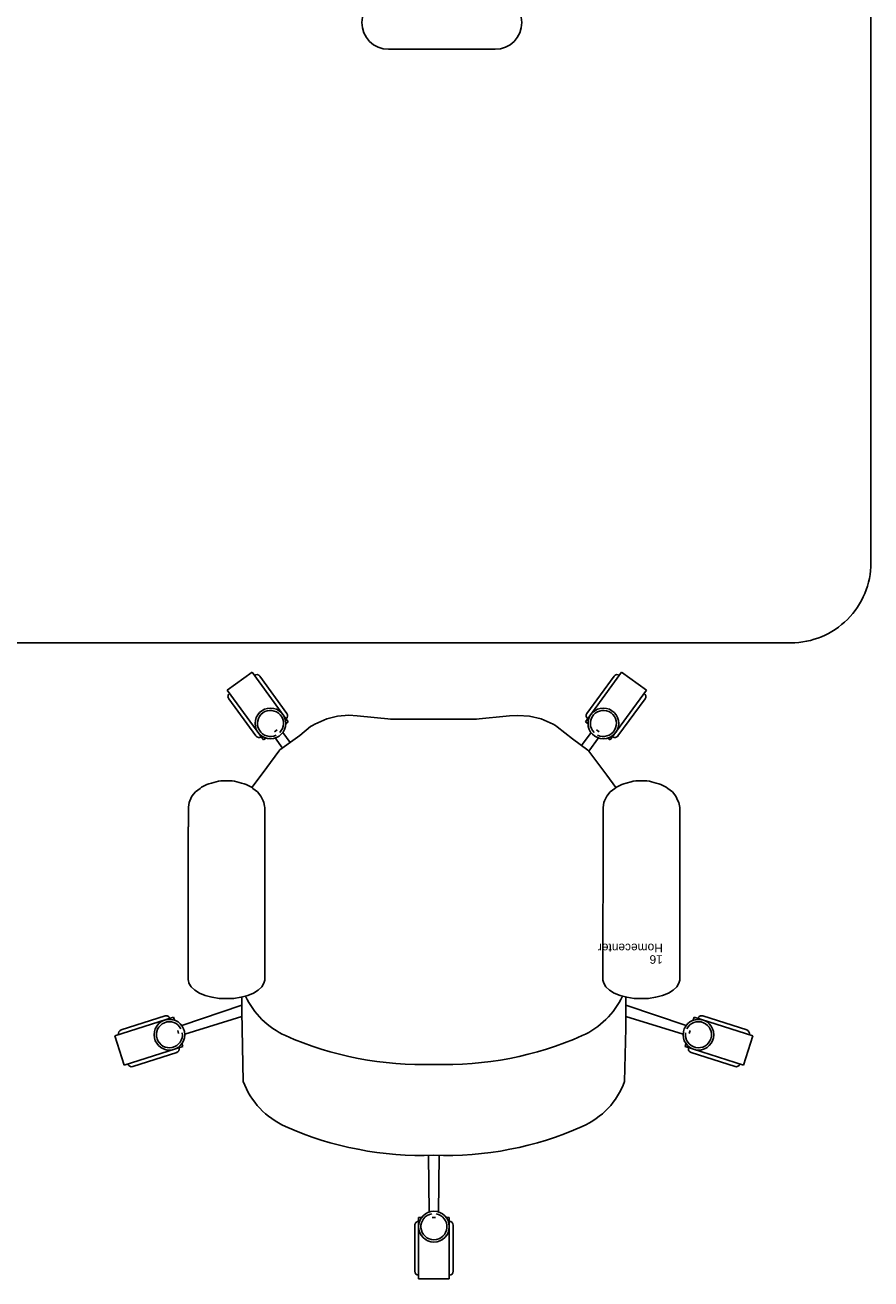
# Model space of a CAD drawing. Header units: inches. Extents: x 38 to 872, y -154 to 346.
# Tile 94 of 99: x 793 to 872, y 93 to 210. Entities that reach past the tile are written whole.
import ezdxf

# ---------------------------------------------------------------- set-up
doc = ezdxf.new("R2010")
doc.units = ezdxf.units.IN
doc.header["$MEASUREMENT"] = 0
doc.styles.get("Standard").update_dxf_attribs({"font": 'arial.ttf'})

# ---------------------------------------------------------------- blocks, each defined once
blk = doc.blocks.new('Mesa')
blk.add_lwpolyline([(145.59, 115.78), (7.5, 115.78, 0.414214), (0, 108.28), (0, 7.5, 0.414214), (7.5, 0), (145.59, 0, 0.414214), (153.09, 7.5), (153.09, 108.28, 0.414214)], format="xyb", close=True)
for points in [[(45.11, 60.72), (35.11, 60.72)], [(117.88, 60.62), (107.88, 60.62)], [(35.11, 55.72), (45.11, 55.72)], [(107.88, 55.62), (117.88, 55.62)]]:
    blk.add_lwpolyline(points)
for centre, start, end in [((35.11, 58.22), 90, 270), ((45.11, 58.22), 270, 90), ((107.88, 58.12), 90, 270), ((117.88, 58.12), 270, 90)]:
    blk.add_arc(centre, 2.5, start, end)
for tag, p, flags in [('ID', (4.63, 109.47), 1), ('PC_DISPONIBLES', (4.67, 106.31), 3), ('PC_ACTUALES', (4.64, 104.71), 1)]:
    blk.add_attdef(tag, p, '', height=1, dxfattribs=dict(flags=flags))
blk.add_attdef('POSICION', (4.6, 107.93), '', height=1)
blk = doc.blocks.new('Silla')
for p, q in [((-4.43, 35.98), (-4.43, 40.3)), ((-4.07, 41.02), (-1.19, 41.02)), ((-4.07, 41.02), (-4.07, 35.26)), ((-1.19, 41.02), (-1.19, 35.26)), ((-0.83, 35.98), (-0.83, 40.3)), ((-4.07, 35.26), (-3.77, 35.26)), ((-2.77, 35.26), (-2.48, 35.26)), ((-1.48, 35.26), (-1.19, 35.26)), ((-3.13, 29.44), (-3.07, 34.75)), ((-2.12, 29.44), (-2.19, 34.75)), ((-20.5, 22.51), (-20.62, 17.51)), ((15.25, 22.51), (15.36, 15.94)), ((-31.64, 20.99), (-32.52, 18.24)), ((-31.64, 20.99), (-26.16, 19.24)), ((-26.73, 19.8), (-30.85, 21.11)), ((26.39, 20.99), (20.9, 19.24)), ((21.48, 19.8), (25.6, 21.11)), ((26.39, 20.99), (27.26, 18.24)), ((-26.16, 19.24), (-26.25, 18.96)), ((20.9, 19.24), (20.99, 18.96)), ((-32.52, 18.24), (-27.03, 16.5)), ((-27.83, 16.37), (-31.94, 17.68)), ((-26.55, 18), (-26.64, 17.73)), ((-20.62, 16.43), (-25.98, 18.09)), ((15.36, 16.43), (20.72, 18.09)), ((21.3, 18), (21.38, 17.73)), ((27.26, 18.24), (21.78, 16.5)), ((22.57, 16.37), (26.69, 17.68)), ((-26.94, 16.78), (-27.03, 16.5)), ((-20.62, 15.35), (-26.27, 17.27)), ((-20.62, 17.51), (-20.62, 17.24)), ((-20.62, 17.24), (-20.62, 15.94)), ((15.36, 15.35), (21.01, 17.27)), ((21.69, 16.78), (21.78, 16.5)), ((-20.62, 15.94), (-20.62, 15.18)), ((15.36, 15.94), (15.36, 15.18)), ((-24.6, 14.23), (-25.05, 13.96)), ((-24.06, 14.45), (-24.6, 14.23)), ((-23.44, 14.62), (-24.06, 14.45)), ((-23.44, 14.62), (-23.41, 14.62)), ((-22.75, 14.72), (-23.41, 14.62)), ((-22.75, 14.72), (-22.71, 14.72)), ((-22.07, 14.75), (-22.71, 14.72)), ((-22.07, 14.75), (-21.42, 14.72)), ((-21.42, 14.72), (-21.38, 14.72)), ((-21.38, 14.72), (-20.72, 14.62)), ((-20.72, 14.62), (-20.7, 14.62)), ((-20.7, 14.62), (-20.08, 14.45)), ((-20.62, 15.18), (-20.62, 14.6)), ((-20.08, 14.45), (-19.53, 14.23)), ((-19.53, 14.23), (-19.09, 13.96)), ((14.28, 14.23), (13.83, 13.96)), ((14.82, 14.45), (14.28, 14.23)), ((15.44, 14.62), (14.82, 14.45)), ((15.36, 15.18), (15.36, 14.6)), ((15.44, 14.62), (15.47, 14.62)), ((16.13, 14.72), (15.47, 14.62)), ((16.13, 14.72), (16.17, 14.72)), ((16.81, 14.75), (16.17, 14.72)), ((16.81, 14.75), (17.46, 14.72)), ((17.46, 14.72), (17.5, 14.72)), ((17.5, 14.72), (18.16, 14.62)), ((18.16, 14.62), (18.18, 14.62)), ((18.18, 14.62), (18.8, 14.45)), ((18.8, 14.45), (19.35, 14.23)), ((19.35, 14.23), (19.79, 13.96)), ((-25.58, 13.31), (-25.67, 13.03)), ((-25.67, -1.36), (-25.67, 13.03)), ((-25.38, 13.65), (-25.58, 13.31)), ((-25.05, 13.96), (-25.38, 13.65)), ((-19.09, 13.96), (-18.75, 13.65)), ((-18.75, 13.65), (-18.55, 13.31)), ((-18.55, 13.31), (-18.47, 13.03)), ((-18.5, -1.36), (-18.47, 13.03)), ((13.3, 13.31), (13.21, 13.03)), ((13.21, -1.36), (13.21, 13.03)), ((13.5, 13.65), (13.3, 13.31)), ((13.83, 13.96), (13.5, 13.65)), ((19.79, 13.96), (20.13, 13.65)), ((20.13, 13.65), (20.33, 13.31)), ((20.33, 13.31), (20.38, 13.04)), ((20.41, -1.36), (20.41, 13.03)), ((-25.67, -1.36), (-25.67, -1.98)), ((-25.67, -1.98), (-25.67, -2.6)), ((-18.5, -1.36), (-18.5, -1.98)), ((-18.5, -1.98), (-18.5, -2.6)), ((13.21, -1.36), (13.21, -1.98)), ((13.21, -1.98), (13.21, -2.6)), ((20.38, -1.36), (20.38, -1.98)), ((20.38, -1.98), (20.38, -2.6)), ((-25.67, -2.6), (-25.67, -3.17)), ((-25.57, -3.63), (-25.67, -3.17)), ((-18.56, -3.63), (-18.5, -3.17)), ((-18.5, -2.6), (-18.5, -3.17)), ((-18.5, -3.17), (-18.5, -3.17)), ((13.21, -2.6), (13.21, -3.17)), ((13.21, -3.17), (13.26, -3.28)), ((13.31, -3.63), (13.26, -3.28)), ((20.32, -3.63), (20.38, -3.18)), ((20.38, -2.6), (20.38, -3.17)), ((20.38, -3.17), (20.38, -3.17)), ((-25.5, -3.79), (-25.57, -3.63)), ((-25.3, -4.22), (-25.5, -3.79)), ((-24.98, -4.62), (-25.3, -4.22)), ((-24.54, -4.96), (-24.98, -4.62)), ((-19.59, -4.96), (-19.15, -4.62)), ((-19.15, -4.62), (-18.83, -4.22)), ((-18.83, -4.22), (-18.63, -3.79)), ((-18.56, -3.63), (-18.63, -3.79)), ((13.38, -3.79), (13.31, -3.63)), ((13.58, -4.22), (13.38, -3.79)), ((13.9, -4.62), (13.58, -4.22)), ((14.34, -4.96), (13.9, -4.62)), ((19.29, -4.96), (19.73, -4.62)), ((19.73, -4.62), (20.05, -4.22)), ((20.05, -4.22), (20.25, -3.79)), ((20.32, -3.63), (20.25, -3.79)), ((-24.4, -5.07), (-24.54, -4.96)), ((-23.9, -5.31), (-24.4, -5.07)), ((-23.72, -5.39), (-23.9, -5.31)), ((-23.47, -5.46), (-23.72, -5.39)), ((-23.03, -5.58), (-23.47, -5.46)), ((-22.83, -5.62), (-23.03, -5.58)), ((-22.59, -5.65), (-22.83, -5.62)), ((-22.33, -5.67), (-22.59, -5.65)), ((-22.07, -5.67), (-22.33, -5.67)), ((-21.8, -5.67), (-22.07, -5.67)), ((-21.54, -5.65), (-21.8, -5.67)), ((-21.31, -5.62), (-21.54, -5.65)), ((-21.1, -5.58), (-21.31, -5.62)), ((-21.1, -5.58), (-20.66, -5.46)), ((-20.42, -5.39), (-20.66, -5.46)), ((-20.23, -5.31), (-20.42, -5.39)), ((-20.23, -5.31), (-19.73, -5.07)), ((-19.59, -4.96), (-19.73, -5.07)), ((-19.69, -5.03), (-18.82, -6.19)), ((14.44, -5.04), (13.57, -6.2)), ((14.48, -5.07), (14.34, -4.96)), ((14.98, -5.31), (14.48, -5.07)), ((15.16, -5.39), (14.98, -5.31)), ((15.41, -5.46), (15.16, -5.39)), ((15.85, -5.58), (15.41, -5.46)), ((16.05, -5.62), (15.85, -5.58)), ((16.29, -5.65), (16.05, -5.62)), ((16.55, -5.67), (16.29, -5.65)), ((16.81, -5.67), (16.55, -5.67)), ((17.08, -5.67), (16.81, -5.67)), ((17.34, -5.65), (17.08, -5.67)), ((17.57, -5.62), (17.34, -5.65)), ((17.78, -5.58), (17.57, -5.62)), ((17.78, -5.58), (18.22, -5.46)), ((18.46, -5.39), (18.22, -5.46)), ((18.65, -5.31), (18.46, -5.39)), ((18.65, -5.31), (19.15, -5.07)), ((19.29, -4.96), (19.15, -5.07)), ((-18.82, -6.19), (-17.16, -8.44)), ((13.04, -6.91), (11.91, -8.45)), ((13.57, -6.2), (13.04, -6.91)), ((-17.16, -8.44), (-18.06, -9.68)), ((-16.45, -8.99), (-17.35, -10.19)), ((-17.16, -8.44), (-17.06, -8.55)), ((-17.06, -8.55), (-15.62, -9.59)), ((11.81, -8.56), (10.36, -9.6)), ((10.84, -9.26), (11.54, -10.19)), ((11.57, -8.73), (12.25, -9.68)), ((11.81, -8.56), (11.91, -8.45)), ((-22.55, -14.15), (-19.16, -9.49)), ((-19.88, -9.87), (-22.42, -13.36)), ((-19.16, -9.49), (-18.93, -9.67)), ((-18.12, -10.26), (-17.88, -10.43)), ((-15.62, -9.59), (-14.18, -10.73)), ((9.94, -9.92), (8.93, -10.74)), ((10.36, -9.6), (9.94, -9.92)), ((12.3, -10.26), (12.07, -10.43)), ((13.35, -9.49), (13.11, -9.67)), ((16.74, -14.15), (13.35, -9.49)), ((14.06, -9.87), (16.6, -13.36)), ((-20.22, -15.85), (-16.83, -11.19)), ((-17.07, -11.01), (-16.83, -11.19)), ((-14.18, -10.73), (-14.01, -10.86)), ((-14.01, -10.86), (-13.79, -10.97)), ((-13.79, -10.97), (-12.67, -11.48)), ((-12.67, -11.48), (-11.59, -11.71)), ((-11.59, -11.71), (-10.49, -11.8)), ((-10.49, -11.8), (-9.7, -11.74)), ((-9.7, -11.74), (-6.57, -11.45)), ((-6.62, -11.45), (1.43, -11.45)), ((1.37, -11.45), (4.56, -11.75)), ((5.36, -11.81), (4.56, -11.75)), ((5.36, -11.81), (6.41, -11.71)), ((6.41, -11.71), (7.42, -11.48)), ((8.54, -10.97), (7.42, -11.48)), ((8.54, -10.97), (8.75, -10.86)), ((8.75, -10.86), (8.93, -10.74)), ((11.26, -11.01), (11.02, -11.19)), ((14.41, -15.85), (11.02, -11.19)), ((-16.97, -11.98), (-19.51, -15.48)), ((11.15, -11.98), (13.69, -15.48)), ((-22.55, -14.15), (-20.22, -15.85)), ((16.74, -14.15), (14.41, -15.85))]:
    blk.add_line(p, q)
for centre in [(-2.63, 36.12), (-27.42, 18.13), (22.16, 18.13), (-18.51, -11.04), (12.69, -11.04)]:
    blk.add_circle(centre, 1.44)
for centre, radius, start, end in [((-4.07, 40.3), 0.36, 90, 180), ((-1.19, 40.3), 0.36, 0, 90), ((-2.63, 36.12), 1.22, 279.4623, 260.5377), ((-4.07, 35.98), 0.36, 180, 270), ((-1.19, 35.98), 0.36, 270, 0), ((-3.7, -2.21), 31.66, 88.0553, 113.9054), ((-1.55, -2.21), 31.66, 66.0946, 91.9447), ((-13.56, 19.95), 7.4, 113.6677, 159.763), ((8.3, 19.95), 7.4, 20.237, 66.3323), ((-30.96, 20.77), 0.36, 72.3275, 162.3275), ((-3.7, -10.73), 31.66, 88.0553, 113.9054), ((-1.55, -10.73), 31.66, 66.0946, 91.9447), ((25.7, 20.77), 0.36, 17.6725, 107.6725), ((-27.42, 18.13), 1.22, 351.7899, 332.8652), ((-26.84, 19.46), 0.36, 342.3275, 72.3275), ((22.16, 18.13), 1.22, 207.1348, 188.2101), ((21.59, 19.46), 0.36, 107.6725, 197.6725), ((-31.83, 18.03), 0.36, 162.3275, 252.3275), ((-13.56, 11.43), 7.4, 113.6677, 155.3986), ((8.3, 11.43), 7.4, 24.6014, 66.3323), ((26.58, 18.03), 0.36, 287.6725, 17.6725), ((-27.72, 16.71), 0.36, 252.3275, 342.3275), ((22.46, 16.71), 0.36, 197.6725, 287.6725), ((-19.59, -10.08), 0.36, 54, 144), ((-18.51, -11.04), 1.22, 63.4623, 44.5377), ((12.69, -11.04), 1.22, 135.4623, 116.5377), ((13.77, -10.08), 0.36, 36, 126), ((-17.26, -11.77), 0.36, 324, 54), ((11.44, -11.77), 0.36, 126, 216), ((-22.13, -13.57), 0.36, 144, 234), ((16.31, -13.57), 0.36, 306, 36), ((-19.8, -15.26), 0.36, 234, 324), ((13.98, -15.26), 0.36, 216, 306)]:
    blk.add_arc(centre, radius, start, end)
for tag, p, flags in [('ID', (-24.08, 11.74), 5), ('COMODIDAD', (-24.12, 8.55), 2)]:
    blk.add_attdef(tag, p, '', height=0.8, dxfattribs=dict(flags=flags))
for tag, p in [('PUESTO', (-24.08, 10.69)), ('MARCA', (-24.08, 9.6))]:
    blk.add_attdef(tag, p, '', height=0.8)

msp = doc.modelspace()

# ---------------------------------------------------------------- block references
msp.add_blockref('Mesa', (718.91, 152.51)).add_auto_attribs({'POSICION': '4'})
ref = msp.add_blockref('Silla', (828.42, 133.91), dxfattribs=dict(rotation=179.9999999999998))
ref.add_attrib('PUESTO', '16', (852.5, 123.23), dxfattribs={"height": 0.8, "rotation": 180})
ref.add_attrib('MARCA', 'Homecenter', (852.5, 124.31), dxfattribs={"height": 0.8, "rotation": 180})

doc.saveas('drawing.dxf')
